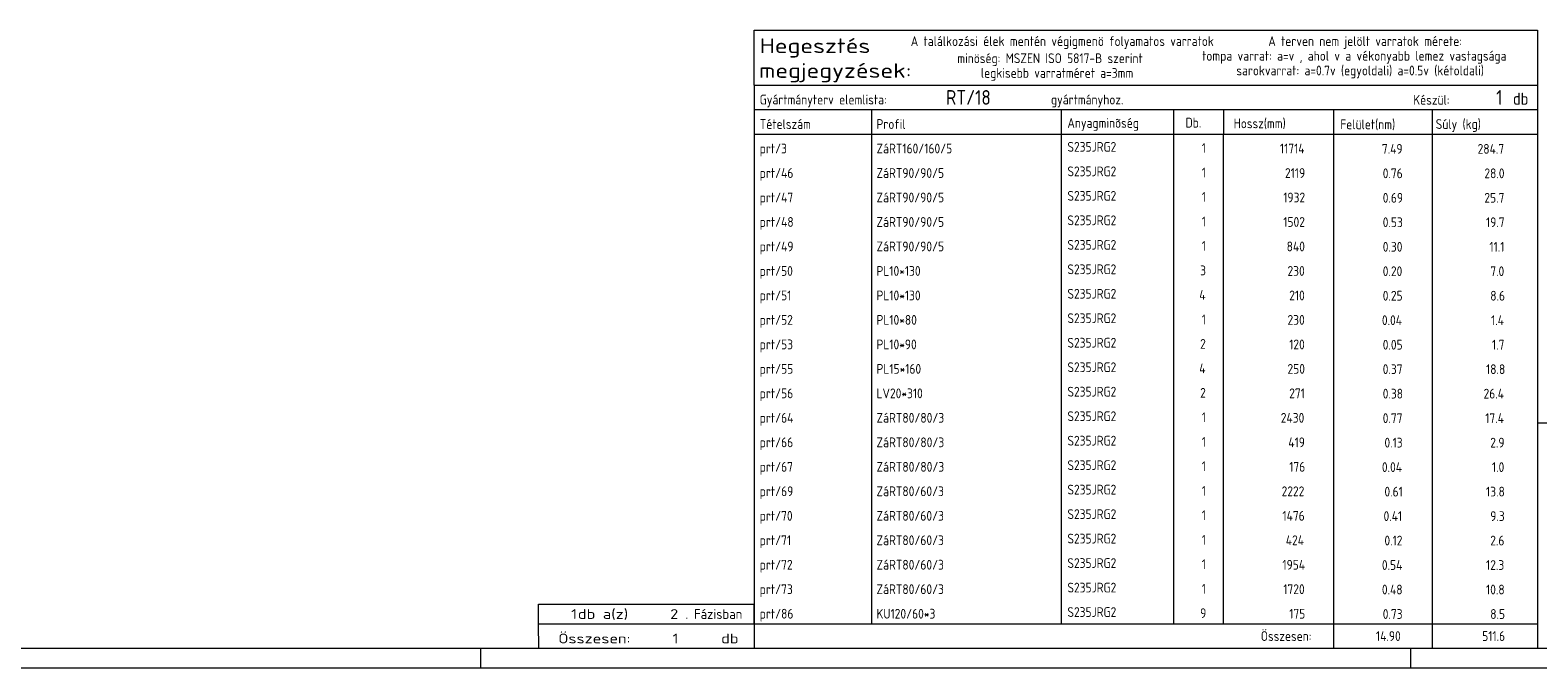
# Model space of a CAD drawing. Header units: millimetres. Extents: x 1 to 1188, y 1 to 840.
# Tile 4 of 6: x 716 to 1024, y 1 to 131. Entities that reach past the tile are written whole.
import ezdxf

# ---------------------------------------------------------------- set-up
doc = ezdxf.new("R2010")
doc.units = ezdxf.units.MM
doc.header["$LTSCALE"] = 0.6
doc.linetypes.add('XKITLINE00', pattern=[0])
doc.layers.add('DrawingSheet', color=5, linetype='Continuous', lineweight=0)
doc.layers.add('OtherObjectType', color=1, linetype='Continuous', lineweight=0)
doc.styles.add('ISOCPEUR', font='ISOCPEUR.TTF')

msp = doc.modelspace()

# ---------------------------------------------------------------- linework, layer by layer
at = {"layer": 'DrawingSheet', "color": 3, "linetype": 'XKITLINE00', "lineweight": 0}
msp.add_line((5, 5), (1184, 5), dxfattribs=at)
at = {"layer": 'DrawingSheet', "color": 2, "linetype": 'XKITLINE00', "lineweight": 0}
for p, q in [((808, 1), (808, 5)), ((998, 1), (998, 5)), ((1, 1), (1188, 1))]:
    msp.add_line(p, q, dxfattribs=at)
at = {"layer": 'OtherObjectType', "color": 7, "linetype": 'XKITLINE00', "lineweight": 0}
for p, q in [((863.84, 120.06), (863.84, 131.31)), ((863.84, 131.31), (1023.84, 131.31)), ((1023.84, 131.31), (1023.84, 120.06)), ((863.84, 120.06), (1023.84, 120.06)), ((863.84, 120.06), (1023.84, 120.06)), ((863.84, 120.06), (863.84, 115.06)), ((1023.84, 120.06), (1023.84, 115.06)), ((863.84, 115.06), (1023.84, 115.06)), ((863.84, 115.06), (863.84, 110.06)), ((887.84, 115.06), (887.84, 110.06)), ((926.61, 110.06), (926.61, 115.06)), ((949.5, 115.06), (949.5, 110.06)), ((959.7, 115.06), (959.7, 110.18)), ((982.15, 115.06), (982.15, 110.06)), ((1002.33, 115.06), (1002.33, 110.06)), ((1023.84, 115.06), (1023.84, 110.06)), ((863.84, 110.06), (1023.84, 110.06)), ((863.84, 110.06), (863.84, 105.06)), ((887.84, 110.06), (887.84, 105.06)), ((926.61, 105.06), (926.61, 110.06)), ((949.5, 110.06), (949.5, 105.06)), ((959.67, 110.05), (959.67, 105.05)), ((982.18, 110.06), (982.18, 105.06)), ((1002.33, 110.06), (1002.33, 105.06)), ((1023.84, 110.06), (1023.84, 105.06)), ((863.84, 105.05), (863.84, 100.05)), ((887.84, 105.05), (887.84, 100.05)), ((926.61, 100.05), (926.61, 105.05)), ((949.5, 105.05), (949.5, 100.05)), ((959.67, 105.05), (959.67, 100.05)), ((982.18, 105.05), (982.18, 100.05)), ((1002.33, 105.05), (1002.33, 100.05)), ((1023.84, 105.05), (1023.84, 100.05)), ((863.84, 100.05), (863.84, 95.05)), ((887.84, 100.05), (887.84, 95.05)), ((926.61, 95.05), (926.61, 100.05)), ((949.5, 100.05), (949.5, 95.05)), ((959.67, 100.05), (959.67, 95.05)), ((982.18, 100.05), (982.18, 95.05)), ((1002.33, 100.05), (1002.33, 95.05)), ((1023.84, 100.05), (1023.84, 95.05)), ((863.84, 95.05), (863.84, 90.05)), ((887.84, 95.05), (887.84, 90.05)), ((926.61, 90.05), (926.61, 95.05)), ((949.5, 95.05), (949.5, 90.05)), ((959.67, 95.05), (959.67, 90.05)), ((982.18, 95.05), (982.18, 90.05)), ((1002.33, 95.05), (1002.33, 90.05)), ((1023.84, 95.05), (1023.84, 90.05)), ((863.84, 90.05), (863.84, 85.05)), ((887.84, 90.05), (887.84, 85.05)), ((926.61, 85.05), (926.61, 90.05)), ((949.5, 90.05), (949.5, 85.05)), ((959.67, 90.04), (959.67, 85.04)), ((982.18, 90.05), (982.18, 85.05)), ((1002.33, 90.05), (1002.33, 85.05)), ((1023.84, 90.05), (1023.84, 85.05)), ((863.84, 85.04), (863.84, 80.04)), ((887.84, 85.04), (887.84, 80.04)), ((926.61, 80.04), (926.61, 85.04)), ((949.5, 85.04), (949.5, 80.04)), ((959.67, 85.04), (959.67, 80.04)), ((982.18, 85.04), (982.18, 80.04)), ((1002.33, 85.04), (1002.33, 80.04)), ((1023.84, 85.04), (1023.84, 80.04)), ((863.84, 80.04), (863.84, 75.04)), ((887.84, 80.04), (887.84, 75.04)), ((926.61, 75.04), (926.61, 80.04)), ((949.5, 80.04), (949.5, 75.04)), ((959.67, 80.04), (959.67, 75.04)), ((982.18, 80.04), (982.18, 75.04)), ((1002.33, 80.04), (1002.33, 75.04)), ((1023.84, 80.04), (1023.84, 75.04)), ((863.84, 75.04), (863.84, 70.04)), ((887.84, 75.04), (887.84, 70.04)), ((926.61, 70.04), (926.61, 75.04)), ((949.5, 75.04), (949.5, 70.04)), ((959.67, 75.03), (959.67, 70.03)), ((982.18, 75.04), (982.18, 70.04)), ((1002.33, 75.04), (1002.33, 70.04)), ((1023.84, 75.04), (1023.84, 70.04)), ((863.84, 70.03), (863.84, 65.03)), ((887.84, 70.03), (887.84, 65.03)), ((926.61, 65.03), (926.61, 70.03)), ((949.5, 70.03), (949.5, 65.03)), ((959.67, 70.03), (959.67, 65.03)), ((982.18, 70.03), (982.18, 65.03)), ((1002.33, 70.03), (1002.33, 65.03)), ((1023.84, 70.03), (1023.84, 65.03)), ((863.84, 65.03), (863.84, 60.03)), ((887.84, 65.03), (887.84, 60.03)), ((926.61, 60.03), (926.61, 65.03)), ((949.5, 65.03), (949.5, 60.03)), ((959.67, 65.03), (959.67, 60.03)), ((982.18, 65.03), (982.18, 60.03)), ((1002.33, 65.03), (1002.33, 60.03)), ((1023.84, 65.03), (1023.84, 60.03)), ((863.84, 60.03), (863.84, 55.03)), ((887.84, 60.03), (887.84, 55.03)), ((926.61, 55.03), (926.61, 60.03)), ((949.5, 60.03), (949.5, 55.03)), ((959.67, 60.03), (959.67, 55.03)), ((982.18, 60.03), (982.18, 55.03)), ((1002.33, 60.03), (1002.33, 55.03)), ((1023.84, 60.03), (1023.84, 55.03)), ((863.84, 55.03), (863.84, 50.03)), ((887.84, 55.03), (887.84, 50.03)), ((926.61, 50.03), (926.61, 55.03)), ((949.5, 55.03), (949.5, 50.03)), ((959.67, 55.02), (959.67, 50.02)), ((982.18, 55.03), (982.18, 50.03)), ((1002.33, 55.03), (1002.33, 50.03)), ((1023.84, 55.03), (1023.84, 50.03)), ((863.84, 50.02), (863.84, 45.02)), ((887.84, 50.02), (887.84, 45.02)), ((926.61, 45.02), (926.61, 50.02)), ((949.5, 50.02), (949.5, 45.02)), ((959.67, 50.02), (959.67, 45.02)), ((982.18, 50.02), (982.18, 45.02)), ((1002.33, 50.02), (1002.33, 45.02)), ((1023.84, 51.05), (1023.84, 6.75)), ((1023.84, 51.05), (1184, 51.05)), ((1023.84, 50.02), (1023.84, 45.02)), ((863.84, 45.02), (863.84, 40.02)), ((887.84, 45.02), (887.84, 40.02)), ((926.61, 40.02), (926.61, 45.02)), ((949.5, 45.02), (949.5, 40.02)), ((959.67, 45.02), (959.67, 40.02)), ((982.18, 45.02), (982.18, 40.02)), ((1002.33, 45.02), (1002.33, 40.02)), ((1023.84, 45.02), (1023.84, 40.02)), ((863.84, 40.02), (863.84, 35.02)), ((887.84, 40.02), (887.84, 35.02)), ((926.61, 35.02), (926.61, 40.02)), ((949.5, 40.02), (949.5, 35.02)), ((959.67, 40.01), (959.67, 35.01)), ((982.18, 40.02), (982.18, 35.02)), ((1002.33, 40.02), (1002.33, 35.02)), ((1023.84, 40.02), (1023.84, 35.02)), ((863.84, 35.01), (863.84, 30.01)), ((887.84, 35.01), (887.84, 30.01)), ((926.61, 30.01), (926.61, 35.01)), ((949.5, 35.01), (949.5, 30.01)), ((959.67, 35.01), (959.67, 30.01)), ((982.18, 35.01), (982.18, 30.01)), ((1002.33, 35.01), (1002.33, 30.01)), ((1023.84, 35.01), (1023.84, 30.01)), ((863.84, 30.01), (863.84, 25.01)), ((887.84, 30.01), (887.84, 25.01)), ((926.61, 25.01), (926.61, 30.01)), ((949.5, 30.01), (949.5, 25.01)), ((959.67, 30.01), (959.67, 25.01)), ((982.18, 30.01), (982.18, 25.01)), ((1002.33, 30.01), (1002.33, 25.01)), ((1023.84, 30.01), (1023.84, 25.01)), ((863.84, 25.01), (863.84, 20.01)), ((887.84, 25.01), (887.84, 20.01)), ((926.61, 20.01), (926.61, 25.01)), ((949.5, 25.01), (949.5, 20.01)), ((959.67, 25.01), (959.67, 20.01)), ((982.18, 25.01), (982.18, 20.01)), ((1002.33, 25.01), (1002.33, 20.01)), ((1023.84, 25.01), (1023.84, 20.01)), ((863.84, 20.01), (863.84, 15.01)), ((887.84, 20.01), (887.84, 15.01)), ((926.61, 15.01), (926.61, 20.01)), ((949.5, 20.01), (949.5, 15.01)), ((959.67, 20), (959.67, 15)), ((982.18, 20.01), (982.18, 15.01)), ((1002.33, 20.01), (1002.33, 15.01)), ((1023.84, 20.01), (1023.84, 15.01)), ((819.84, 10), (819.84, 14)), ((819.84, 14), (863.84, 14)), ((863.84, 15), (863.84, 10)), ((863.84, 10), (863.84, 14)), ((887.84, 15), (887.84, 10)), ((926.61, 10), (926.61, 15)), ((949.5, 15), (949.5, 10)), ((959.67, 15), (959.67, 10)), ((982.18, 15), (982.18, 10)), ((1002.33, 15), (1002.33, 10)), ((1023.84, 15), (1023.84, 10)), ((819.84, 10), (863.84, 10)), ((819.85, 5.02), (819.84, 9.99)), ((819.84, 9.98), (863.74, 9.98)), ((863.84, 10), (1023.84, 10)), ((863.84, 10), (863.84, 5)), ((982.19, 10), (982.19, 5)), ((1002.31, 10), (1002.31, 5)), ((1023.84, 10), (1023.84, 5)), ((819.89, 5.03), (863.79, 5.03)), ((863.84, 5), (1023.84, 5))]:
    msp.add_line(p, q, dxfattribs=at)

# ---------------------------------------------------------------- texts
at = {"layer": 'OtherObjectType', "color": 7, "style": 'ISOCPEUR'}
for s, height, width, p in [('Hegesztés', 3, 1.19, (864.99, 126.62)), ('A találkozási élek mentén végigmenö folyamatos varratok', 2, 0.85, (895.84, 128.06)), ('A terven nem jelölt varratok mérete:', 2, 0.85, (968.86, 128.06)), ('minöség: MSZEN ISO 5817-B szerint', 2, 0.85, (905.34, 124.56)), ('tompa varrat: a=v , ahol v a vékonyabb lemez vastagsága', 2, 0.85, (955.34, 125.06)), ('megjegyzések:', 3, 1.19, (864.84, 121.56)), ('legkisebb varratméret a=3mm', 2, 0.85, (910.16, 121.56)), ('sarokvarrat: a=0.7v (egyoldali) a=0.5v (kétoldali)', 2, 0.85, (962.34, 122.06)), ('Gyártmányterv elemlista:                               gyártmányhoz.', 2, 0.85, (864.99, 116.12)), ('Készül:', 2, 0.85, (998.47, 116.06)), ('db', 2.5, 0.85, (1018.84, 116.06)), ('Tételszám', 2, 0.85, (864.99, 111.12)), ('Profil', 2, 0.85, (888.84, 111.12)), ('Anyagminõség', 2, 0.85, (927.83, 111.34)), ('Db.', 2, 0.85, (951.96, 111.4)), ('Hossz(mm)', 2, 0.85, (961.78, 111.26)), ('Felület(nm)', 2, 0.85, (983.56, 111.06)), ('Súly (kg)', 2, 0.85, (1003.05, 111.12)), ('1', 2, 1.211571, (826.48, 11)), ('db a(z)', 2, 1.211571, (827.84, 11)), ('2', 2, 1.211571, (846.7, 11)), ('. Fázisban', 2, 0.935, (849.84, 11)), ('Összesen:            db', 2, 1.211571, (823.84, 6)), ('1', 2, 1.211571, (847.19, 6)), ('Összesen:', 2, 0.85, (967.33, 6.5))]:
    msp.add_text(s, height=height, dxfattribs=dict(at, width=width)).set_placement(p)
at = {"layer": 'OtherObjectType', "color": 5, "style": 'ISOCPEUR', "width": 0.85}
for s, height, p in [('RT/18', 3, (903.03, 116.06)), ('1', 3, (1015.41, 116.06)), ('prt/3', 2, (864.99, 106.12)), ('ZáRT160/160/5', 2, (888.84, 106.12)), ('S235JRG2', 2, (927.83, 106.46)), ('1', 2, (955.28, 106.22)), ('11714', 2, (971.23, 106.12)), ('7.49', 2, (992.06, 106.05)), ('284.7', 2, (1011.61, 106.05)), ('prt/46', 2, (864.99, 101.11)), ('ZáRT90/90/5', 2, (888.84, 101.11)), ('S235JRG2', 2, (927.83, 101.45)), ('1', 2, (955.28, 101.22)), ('2119', 2, (972.27, 101.11)), ('0.76', 2, (992.23, 101.05)), ('28.0', 2, (1012.99, 101.05)), ('prt/47', 2, (864.99, 96.11)), ('ZáRT90/90/5', 2, (888.84, 96.11)), ('S235JRG2', 2, (927.83, 96.45)), ('1', 2, (955.28, 96.22)), ('1932', 2, (971.92, 96.11)), ('0.69', 2, (992.23, 96.05)), ('25.7', 2, (1012.99, 96.05)), ('prt/48', 2, (864.99, 91.11)), ('ZáRT90/90/5', 2, (888.84, 91.11)), ('S235JRG2', 2, (927.83, 91.45)), ('1', 2, (955.28, 91.22)), ('1502', 2, (971.92, 91.11)), ('0.53', 2, (992.23, 91.05)), ('19.7', 2, (1013.33, 91.05)), ('prt/49', 2, (864.99, 86.11)), ('ZáRT90/90/5', 2, (888.84, 86.11)), ('S235JRG2', 2, (927.83, 86.44)), ('1', 2, (955.28, 86.21)), ('840', 2, (972.61, 86.11)), ('0.30', 2, (992.23, 86.04)), ('11.1', 2, (1014.02, 86.04)), ('prt/50', 2, (864.99, 81.1)), ('PL10*130', 2, (888.84, 81.1)), ('S235JRG2', 2, (927.83, 81.44)), ('3', 2, (954.94, 81.21)), ('230', 2, (972.78, 81.1)), ('0.20', 2, (992.23, 81.04)), ('7.0', 2, (1014.19, 81.04)), ('prt/51', 2, (864.99, 76.1)), ('PL10*130', 2, (888.84, 76.1)), ('S235JRG2', 2, (927.83, 76.44)), ('4', 2, (954.76, 76.21)), ('210', 2, (973.13, 76.1)), ('0.25', 2, (992.23, 76.04)), ('8.6', 2, (1014.19, 76.04)), ('prt/52', 2, (864.99, 71.1)), ('PL10*80', 2, (888.84, 71.1)), ('S235JRG2', 2, (927.83, 71.44)), ('1', 2, (955.28, 71.2)), ('230', 2, (972.78, 71.1)), ('0.04', 2, (992.06, 71.03)), ('1.4', 2, (1014.36, 71.03)), ('prt/53', 2, (864.99, 66.09)), ('PL10*90', 2, (888.84, 66.09)), ('S235JRG2', 2, (927.83, 66.43)), ('2', 2, (954.94, 66.2)), ('120', 2, (973.13, 66.09)), ('0.05', 2, (992.23, 66.03)), ('1.7', 2, (1014.54, 66.03)), ('prt/55', 2, (864.99, 61.09)), ('PL15*160', 2, (888.84, 61.09)), ('S235JRG2', 2, (927.83, 61.43)), ('4', 2, (954.76, 61.2)), ('250', 2, (972.78, 61.09)), ('0.37', 2, (992.23, 61.03)), ('18.8', 2, (1013.33, 61.03)), ('prt/56', 2, (864.99, 56.09)), ('LV20*310', 2, (888.84, 56.09)), ('S235JRG2', 2, (927.83, 56.43)), ('2', 2, (954.94, 56.2)), ('271', 2, (973.13, 56.09)), ('0.38', 2, (992.23, 56.03)), ('26.4', 2, (1012.82, 56.03)), ('prt/64', 2, (864.99, 51.09)), ('ZáRT80/80/3', 2, (888.84, 51.09)), ('S235JRG2', 2, (927.83, 51.42)), ('1', 2, (955.28, 51.19)), ('2430', 2, (971.41, 51.09)), ('0.77', 2, (992.23, 51.02)), ('17.4', 2, (1013.16, 51.02)), ('prt/66', 2, (864.99, 46.08)), ('ZáRT80/80/3', 2, (888.84, 46.08)), ('S235JRG2', 2, (927.83, 46.42)), ('1', 2, (955.28, 46.19)), ('419', 2, (972.95, 46.08)), ('0.13', 2, (992.58, 46.02)), ('2.9', 2, (1014.19, 46.02)), ('prt/67', 2, (864.99, 41.08)), ('ZáRT80/80/3', 2, (888.84, 41.08)), ('S235JRG2', 2, (927.83, 41.42)), ('1', 2, (955.28, 41.19)), ('176', 2, (973.13, 41.08)), ('0.04', 2, (992.06, 41.02)), ('1.0', 2, (1014.54, 41.02)), ('prt/69', 2, (864.99, 36.08)), ('ZáRT80/60/3', 2, (888.84, 36.08)), ('S235JRG2', 2, (927.83, 36.42)), ('1', 2, (955.28, 36.18)), ('2222', 2, (971.58, 36.08)), ('0.61', 2, (992.58, 36.01)), ('13.8', 2, (1013.33, 36.01)), ('prt/70', 2, (864.99, 31.07)), ('ZáRT80/60/3', 2, (888.84, 31.07)), ('S235JRG2', 2, (927.83, 31.41)), ('1', 2, (955.28, 31.18)), ('1476', 2, (971.75, 31.07)), ('0.41', 2, (992.4, 31.01)), ('9.3', 2, (1014.19, 31.01)), ('prt/71', 2, (864.99, 26.07)), ('ZáRT80/60/3', 2, (888.84, 26.07)), ('S235JRG2', 2, (927.83, 26.41)), ('1', 2, (955.28, 26.18)), ('424', 2, (972.44, 26.07)), ('0.12', 2, (992.58, 26.01)), ('2.6', 2, (1014.19, 26.01)), ('prt/72', 2, (864.99, 21.07)), ('ZáRT80/60/3', 2, (888.84, 21.07)), ('S235JRG2', 2, (927.83, 21.41)), ('1', 2, (955.28, 21.18)), ('1954', 2, (971.75, 21.07)), ('0.54', 2, (992.06, 21.01)), ('12.3', 2, (1013.33, 21.01)), ('prt/73', 2, (864.99, 16.07)), ('ZáRT80/60/3', 2, (888.84, 16.07)), ('S235JRG2', 2, (927.83, 16.4)), ('1', 2, (955.28, 16.17)), ('1720', 2, (971.92, 16.07)), ('0.48', 2, (992.06, 16)), ('10.8', 2, (1013.33, 16)), ('prt/86', 2, (864.99, 11.06)), ('KU120/60*3', 2, (888.84, 11.06)), ('S235JRG2', 2, (927.83, 11.4)), ('9', 2, (954.94, 11.17)), ('175', 2, (973.13, 11.06)), ('0.73', 2, (992.23, 11)), ('8.5', 2, (1014.19, 11)), ('14.90', 2, (990.86, 6.5)), ('511.6', 2, (1012.55, 6.5))]:
    msp.add_text(s, height=height, dxfattribs=at).set_placement(p)

doc.saveas('drawing.dxf')
